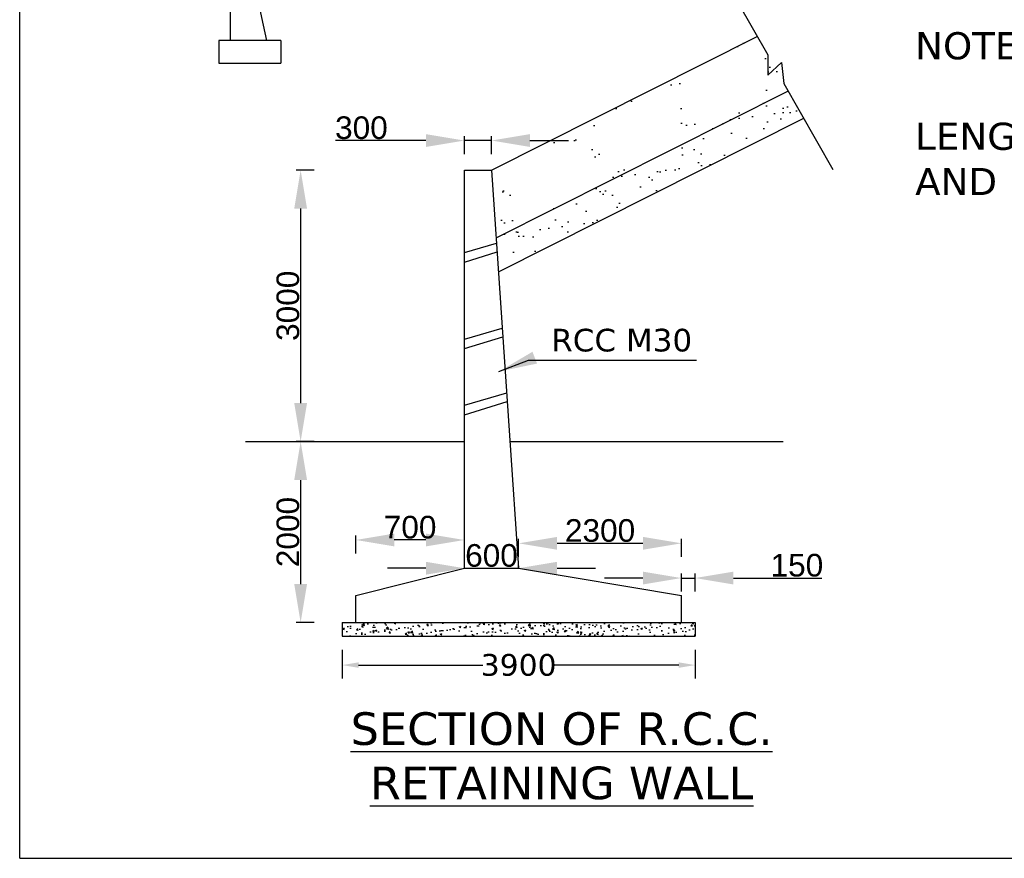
# Model space of a CAD drawing. Header units: inches. Extents: x -3872689060 to -3872635709, y -6658242670 to -6658206990.
# Tile 1 of 6: x -3872689060 to -3872667288, y -6658242670 to -6658224137. Entities that reach past the tile are written whole.
import ezdxf

# ---------------------------------------------------------------- set-up
doc = ezdxf.new("R2010")
doc.units = ezdxf.units.IN
doc.header["$MEASUREMENT"] = 0
doc.header["$PDMODE"] = 2
for name, color, linetype in [('CHNGE', 7, 'Continuous'), ('TEX', 6, 'Continuous'), ('TEXT', 7, 'Continuous')]:
    doc.layers.add(name, color=color, linetype=linetype)
doc.styles.add('ROMANS', font='arial.ttf')
doc.styles.get("Standard").update_dxf_attribs({"font": 'verdana.ttf', "height": 480})
doc.dimstyles.new('ISO-25--------8', dxfattribs={"dimtxt": 200, "dimasz": 360, "dimexe": 300, "dimexo": 300, "dimgap": 0.02, "dimtad": 0, "dimtih": 1, "dimtoh": 1, "dimdec": 0, "dimlfac": 8, "dimdsep": 46, "dimtxsty": 'Standard', "dimcen": 150, "dimclrd": 1, "dimclre": 1, "dimclrt": 1, "dimadec": 0, "dimazin": 0, "dimtfac": 1, "dimtdec": 0, "dimtmove": 2, "dimatfit": 3, "dimfxl": 300, "dimarcsym": 0})
doc.dimstyles.new('ROMANS', dxfattribs={"dimtxt": 1000, "dimasz": 850, "dimexe": 100, "dimexo": 100, "dimgap": 25, "dimtad": 1, "dimdec": 0, "dimzin": 9, "dimdsep": 46, "dimtxsty": 'ROMANS', "dimcen": 325, "dimclrd": 4, "dimclre": 4, "dimclrt": 6, "dimadec": 0, "dimazin": 0, "dimtfac": 1, "dimtdec": 0, "dimtmove": 0, "dimatfit": 3, "dimfxl": 1, "dimtolj": 1, "dimtzin": 9, "dimarcsym": 0})
pattern_1 = [(37.5, (-3869635502, -6678701110.13), (-22.830002, 698.317929), [0, -550.877184, 0, -616.11264, 0, -588.9312]), (7.5, (-3869635502, -6678701110.1), (641.401058, 1022.79992), [0, -297.183744, 0, -496.514304, 0, -190.27008]), (327.5, (-3869635947.8, -6678701110.1), (1128.624802, 2.05095), [0, -181.2096, 0, -652.35456, 0, -851.68512]), (317.5, (-3869635947.8, -6678701110.1), (1089.478, 318.086476), [0, -90.6048, 0, -427.654656, 0, -489.26592])]

# ---------------------------------------------------------------- blocks, each defined once
blk = doc.blocks.new('*D69')
at = {"lineweight": -2, "ltscale": 800, "transparency": 16777216}
for p, q in [((-3872678027.3397, -6658236009.08743), (-3872678027.3397, -6658235609.08743)), ((-3872674427.3397, -6658236009.08743), (-3872674427.3397, -6658235609.08743)), ((-3872677177.3397, -6658235709.08743), (-3872675277.3397, -6658235709.08743))]:
    blk.add_line(p, q, dxfattribs=at)
at = {"ltscale": 800, "transparency": 16777216}
for points in [[(-3872677177.3397, -6658235567.420763), (-3872677177.3397, -6658235850.754097), (-3872678027.3397, -6658235709.08743)], [(-3872675277.3397, -6658235567.420763), (-3872675277.3397, -6658235850.754097), (-3872674427.3397, -6658235709.08743)]]:
    blk.add_solid(points, dxfattribs=at)
at = {"layer": 'Defpoints', "color": 0, "ltscale": 800, "transparency": 16777216}
for p in [(-3872674427.3397, -6658235709.08743), (-3872678027.3397, -6658236260), (-3872674427.3397, -6658236860)]:
    blk.add_point(p, dxfattribs=at)
at = {"color": 6, "ltscale": 800, "transparency": 16777216, "insert": (-3872676227.3397, -6658235428.630404), "char_height": 1000, "attachment_point": 5, "style": 'ROMANS'}
blk.add_mtext('\\A1;{\\H0.5x;2300}', dxfattribs=at)
blk = doc.blocks.new('*D70')
at = {"lineweight": -2, "ltscale": 800, "transparency": 16777216}
for p, q in [((-3872681627.3397, -6658235935.342522), (-3872681627.3397, -6658235535.342522)), ((-3872680077.3397, -6658235635.342522), (-3872680777.3397, -6658235635.342522)), ((-3872679227.3397, -6658235935.342522), (-3872679227.3397, -6658235535.342522))]:
    blk.add_line(p, q, dxfattribs=at)
at = {"ltscale": 800, "transparency": 16777216}
for points in [[(-3872680777.3397, -6658235493.675855), (-3872680777.3397, -6658235777.009189), (-3872681627.3397, -6658235635.342522)], [(-3872680077.3397, -6658235493.675855), (-3872680077.3397, -6658235777.009189), (-3872679227.3397, -6658235635.342522)]]:
    blk.add_solid(points, dxfattribs=at)
at = {"layer": 'Defpoints', "color": 0, "ltscale": 800, "transparency": 16777216}
for p in [(-3872681627.3397, -6658235635.342522), (-3872679227.3397, -6658236260), (-3872681627.3397, -6658236860)]:
    blk.add_point(p, dxfattribs=at)
at = {"color": 6, "ltscale": 800, "transparency": 16777216, "insert": (-3872680427.3397, -6658235355.056027), "char_height": 1000, "attachment_point": 5, "style": 'ROMANS'}
blk.add_mtext('\\A1;{\\H0.5x;700}', dxfattribs=at)
blk = doc.blocks.new('*D71')
at = {"lineweight": -2, "ltscale": 800, "transparency": 16777216}
for p, q in [((-3872682547.563787, -6658227460), (-3872682947.563787, -6658227460)), ((-3872682847.563787, -6658228310), (-3872682847.563787, -6658232610)), ((-3872682547.563787, -6658233460), (-3872682947.563787, -6658233460))]:
    blk.add_line(p, q, dxfattribs=at)
at = {"ltscale": 800, "transparency": 16777216}
for points in [[(-3872682989.230453, -6658228310), (-3872682705.89712, -6658228310), (-3872682847.563787, -6658227460)], [(-3872682989.230453, -6658232610), (-3872682705.89712, -6658232610), (-3872682847.563787, -6658233460)]]:
    blk.add_solid(points, dxfattribs=at)
at = {"layer": 'Defpoints', "color": 0, "ltscale": 800, "transparency": 16777216}
for p in [(-3872679227.3397, -6658227460), (-3872682847.563787, -6658233460), (-3872679227.3397, -6658233460)]:
    blk.add_point(p, dxfattribs=at)
at = {"color": 6, "ltscale": 800, "transparency": 16777216, "insert": (-3872683128.020812, -6658230460.000001), "char_height": 1000, "attachment_point": 5, "rotation": 90, "style": 'ROMANS'}
blk.add_mtext('\\A1;{\\H0.5x;3000}', dxfattribs=at)
blk = doc.blocks.new('*D72')
at = {"lineweight": -2, "ltscale": 800, "transparency": 16777216}
for p, q in [((-3872682547.563787, -6658233460), (-3872682947.563787, -6658233460)), ((-3872682847.563787, -6658234310), (-3872682847.563787, -6658236610)), ((-3872682547.563787, -6658237460), (-3872682947.563787, -6658237460))]:
    blk.add_line(p, q, dxfattribs=at)
at = {"ltscale": 800, "transparency": 16777216}
for points in [[(-3872682989.230453, -6658234310), (-3872682705.89712, -6658234310), (-3872682847.563787, -6658233460)], [(-3872682989.230453, -6658236610), (-3872682705.89712, -6658236610), (-3872682847.563787, -6658237460)]]:
    blk.add_solid(points, dxfattribs=at)
at = {"layer": 'Defpoints', "color": 0, "ltscale": 800, "transparency": 16777216}
for p in [(-3872679227.3397, -6658233460), (-3872682847.563787, -6658237460), (-3872681927.3397, -6658237460)]:
    blk.add_point(p, dxfattribs=at)
at = {"color": 6, "ltscale": 800, "transparency": 16777216, "insert": (-3872683127.850279, -6658235460.000001), "char_height": 1000, "attachment_point": 5, "rotation": 90, "style": 'ROMANS'}
blk.add_mtext('\\A1;{\\H0.5x;2000}', dxfattribs=at)
blk = doc.blocks.new('*D73')
at = {"lineweight": -2, "ltscale": 800, "transparency": 16777216}
for p, q in [((-3872675277.3397, -6658236476.558105), (-3872676127.3397, -6658236476.558105)), ((-3872674427.3397, -6658236776.558105), (-3872674427.3397, -6658236376.558105)), ((-3872674427.3397, -6658236476.558105), (-3872674127.3397, -6658236476.558105)), ((-3872674127.3397, -6658236776.558105), (-3872674127.3397, -6658236376.558105)), ((-3872673277.3397, -6658236476.558105), (-3872671321.405184, -6658236476.558105))]:
    blk.add_line(p, q, dxfattribs=at)
at = {"ltscale": 800, "transparency": 16777216}
for points in [[(-3872675277.3397, -6658236334.891438), (-3872675277.3397, -6658236618.224771), (-3872674427.3397, -6658236476.558105)], [(-3872673277.3397, -6658236334.891438), (-3872673277.3397, -6658236618.224771), (-3872674127.3397, -6658236476.558105)]]:
    blk.add_solid(points, dxfattribs=at)
at = {"layer": 'Defpoints', "color": 0, "ltscale": 800, "transparency": 16777216}
for p in [(-3872674127.3397, -6658236476.558105), (-3872674427.3397, -6658237460), (-3872674127.3397, -6658237460)]:
    blk.add_point(p, dxfattribs=at)
at = {"color": 6, "ltscale": 800, "transparency": 16777216, "insert": (-3872671874.372442, -6658236196.27161), "char_height": 1000, "attachment_point": 5, "style": 'ROMANS'}
blk.add_mtext('\\A1;{\\H0.5x;150}', dxfattribs=at)
blk = doc.blocks.new('*D74')
at = {"lineweight": -2, "ltscale": 800, "transparency": 16777216}
for p, q in [((-3872680077.3397, -6658236260), (-3872680927.3397, -6658236260)), ((-3872679227.3397, -6658236260), (-3872679227.3397, -6658236160)), ((-3872679227.3397, -6658236260), (-3872678027.3397, -6658236260)), ((-3872678027.3397, -6658236260), (-3872678027.3397, -6658236160)), ((-3872677177.3397, -6658236260), (-3872676327.3397, -6658236260))]:
    blk.add_line(p, q, dxfattribs=at)
at = {"ltscale": 800, "transparency": 16777216}
for points in [[(-3872680077.3397, -6658236118.333333), (-3872680077.3397, -6658236401.666667), (-3872679227.3397, -6658236260)], [(-3872677177.3397, -6658236118.333333), (-3872677177.3397, -6658236401.666667), (-3872678027.3397, -6658236260)]]:
    blk.add_solid(points, dxfattribs=at)
at = {"layer": 'Defpoints', "color": 0, "ltscale": 800, "transparency": 16777216}
for p in [(-3872679227.3397, -6658236260), (-3872678027.3397, -6658236260), (-3872678027.3397, -6658236260)]:
    blk.add_point(p, dxfattribs=at)
at = {"color": 6, "ltscale": 800, "transparency": 16777216, "insert": (-3872678627.3397, -6658235979.713506), "char_height": 1000, "attachment_point": 5, "style": 'ROMANS'}
blk.add_mtext('\\A1;{\\H0.5x;600}', dxfattribs=at)
blk = doc.blocks.new('*D75')
at = {"lineweight": -2, "ltscale": 800, "transparency": 16777216}
for p, q in [((-3872679227.3397, -6658227107.643162), (-3872679227.3397, -6658226707.643162)), ((-3872678627.3397, -6658227107.643162), (-3872678627.3397, -6658226707.643162)), ((-3872680077.3397, -6658226807.643162), (-3872682080, -6658226807.643162)), ((-3872678627.3397, -6658226807.643162), (-3872679227.3397, -6658226807.643162)), ((-3872677777.3397, -6658226807.643162), (-3872676927.3397, -6658226807.643162))]:
    blk.add_line(p, q, dxfattribs=at)
at = {"ltscale": 800, "transparency": 16777216}
for points in [[(-3872680077.3397, -6658226665.976495), (-3872680077.3397, -6658226949.309829), (-3872679227.3397, -6658226807.643162)], [(-3872677777.3397, -6658226665.976495), (-3872677777.3397, -6658226949.309829), (-3872678627.3397, -6658226807.643162)]]:
    blk.add_solid(points, dxfattribs=at)
at = {"layer": 'Defpoints', "color": 0, "ltscale": 800, "transparency": 16777216}
for p in [(-3872679227.3397, -6658226807.643162), (-3872679227.3397, -6658227460), (-3872678627.3397, -6658227460)]:
    blk.add_point(p, dxfattribs=at)
at = {"color": 6, "ltscale": 800, "transparency": 16777216, "insert": (-3872681503.66985, -6658226527.186136), "char_height": 1000, "attachment_point": 5, "style": 'ROMANS'}
blk.add_mtext('\\A1;{\\H0.5x;300}', dxfattribs=at)
blk = doc.blocks.new('*D68')
at = {"layer": 'Defpoints', "color": 0, "ltscale": 20, "transparency": 16777216}
for p in [(-3872681927.3397, -6658237760), (-3872674127.3397, -6658237760), (-3872674127.3397, -6658238400)]:
    blk.add_point(p, dxfattribs=at)
at = {"layer": 'TEX', "color": 1, "lineweight": -2, "ltscale": 20, "transparency": 16777216}
for p, q in [((-3872681927.3397, -6658238060), (-3872681927.3397, -6658238700)), ((-3872674127.3397, -6658238060), (-3872674127.3397, -6658238700)), ((-3872681567.3397, -6658238400), (-3872678818.1186, -6658238400)), ((-3872674487.3397, -6658238400), (-3872677236.5608, -6658238400))]:
    blk.add_line(p, q, dxfattribs=at)
at = {"layer": 'TEX', "color": 1, "ltscale": 20, "transparency": 16777216}
for points in [[(-3872681567.3397, -6658238340), (-3872681567.3397, -6658238460), (-3872681927.3397, -6658238400)], [(-3872674487.3397, -6658238340), (-3872674487.3397, -6658238460), (-3872674127.3397, -6658238400)]]:
    blk.add_solid(points, dxfattribs=at)
at = {"layer": 'TEX', "color": 1, "ltscale": 20, "transparency": 16777216, "insert": (-3872678027.3397, -6658238400), "char_height": 480, "attachment_point": 5}
blk.add_mtext('3900', dxfattribs=at)

msp = doc.modelspace()

# ---------------------------------------------------------------- hatches: boundary and pattern name
at = {"ltscale": 800}
h = msp.add_hatch(dxfattribs=at)
h.set_pattern_fill('AR-CONC', scale=50, style=0)
h.set_pattern_definition([(50, (-3883253364.6, -6660923803.64), (358.630091, -31.3760675), [37.5, -412.5]), (355, (-3883253364.6, -6660923803.64), (-69.375667, 376.096067), [30, -330]), (100.4514, (-3883253334.7, -6660923806.25), (289.254691, 344.719771), [31.870095, -350.571056]), (46.1842, (-3883253364.6, -6660923703.64), (533.620524, -82.759507), [56.25, -618.75]), (96.6356, (-3883253320.13, -6660923710.53), (467.331353, 487.058935), [47.805144, -525.8565]), (351.1842, (-3883253364.6, -6660923703.64), (467.330973, 487.0593), [45, -495]), (21, (-3883253314.6, -6660923728.64), (298.453526, -201.309445), [37.5, -412.5]), (326, (-3883253314.6, -6660923728.64), (121.657666, 362.575023), [30, -330]), (71.4514, (-3883253289.73, -6660923745.4), (420.111314, 161.265248), [31.870095, -350.571056]), (37.5, (-3883253364.6, -6660923803.64), (6.0799277, 166.4469269), [0, -326, 0, -335, 0, -331.25]), (7.5, (-3883253364.6, -6660923803.64), (131.5347687, 197.205856), [0, -191, 0, -318.5, 0, -126.25]), (327.5, (-3883253476.1, -6660923803.64), (266.9112181, -11.2774359), [0, -125, 0, -390, 0, -517.5]), (317.5, (-3883253526.1, -6660923803.64), (291.5930847, 50.052491), [0, -162.5, 0, -259, 0, -367.5])])
h.paths.add_polyline_path([(-3872681927.3397, -6658237460), (-3872681927.3397, -6658237760), (-3872674127.3397, -6658237760), (-3872674127.3397, -6658237460)])
at = {"layer": 'CHNGE'}
h = msp.add_hatch(dxfattribs=at)
h.set_pattern_fill('AR-SAND', color=0, scale=362.4192, style=0)
h.set_pattern_definition(pattern_1)
h.paths.add_polyline_path([(-3872672064.552202, -6658225712.261986), (-3872672751.381024, -6658224505.976848), (-3872678627.3397, -6658227459.999998), (-3872678464.062955, -6658228929.490697)])
h.paths.add_polyline_path([(-3872676172.844918, -6658227213.942825), (-3872676350.533219, -6658226846.977199, -0.4142135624), (-3872676161.255893, -6658226302.323271), (-3872675251.282586, -6658225861.705407, -0.4142135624), (-3872674706.628658, -6658226050.982732), (-3872674528.940358, -6658226417.948359, -0.4142135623), (-3872674718.217685, -6658226962.602284), (-3872675628.190991, -6658227403.22015, -0.4142135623)], flags=16)
h.paths.add_polyline_path([(-3872676618.734897, -6658227918.050097), (-3872677528.708204, -6658228358.667963, -0.4142135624), (-3872678073.36213, -6658228169.390636), (-3872678251.050431, -6658227802.425009, -0.4142135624), (-3872678061.773105, -6658227257.771081), (-3872677151.799799, -6658226817.153215, -0.4142135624), (-3872676607.145871, -6658227006.430542), (-3872676429.45757, -6658227373.39617, -0.4142135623)], flags=16)
h.paths.add_polyline_path([(-3872674257.237569, -6658226255.940115), (-3872674434.925869, -6658225888.97449, -0.4142135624), (-3872674245.648543, -6658225344.320562), (-3872673335.675236, -6658224903.702699, -0.4142135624), (-3872672791.02131, -6658225092.980026), (-3872672613.333008, -6658225459.945651, -0.4142135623), (-3872672802.610334, -6658226004.599576), (-3872673712.583641, -6658226445.217442, -0.4142135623)], flags=16)
h = msp.add_hatch(dxfattribs=at)
h.set_pattern_fill('AR-SAND', color=0, scale=362.4192, style=0)
h.set_pattern_definition(pattern_1)
h.paths.add_polyline_path([(-3872671721.137789, -6658226315.404556), (-3872672064.552202, -6658225712.261986), (-3872678464.062955, -6658228929.490697), (-3872678382.424583, -6658229664.236043)])

# ---------------------------------------------------------------- linework, layer by layer
at = {"color": 7, "ltscale": 800}
for p, q in [((-3872679227.3397, -6658236260), (-3872679227.3397, -6658227460)), ((-3872679227.3397, -6658227460), (-3872678627.3397, -6658227460)), ((-3872678627.3397, -6658227460), (-3872678027.3397, -6658236260)), ((-3872679227.3397, -6658229283.205723), (-3872678517.24689, -6658229074.694545)), ((-3872679227.3397, -6658229492.39163), (-3872678503.888156, -6658229270.622637)), ((-3872679227.3397, -6658231197.536793), (-3872678389.286201, -6658230951.451324)), ((-3872679227.3397, -6658231406.7227), (-3872678376.037741, -6658231145.76206)), ((-3872679227.3397, -6658232658.553572), (-3872678291.626648, -6658232383.791416)), ((-3872679227.3397, -6658232867.739479), (-3872678278.46235, -6658232576.867787)), ((-3872684064.565479, -6658233460), (-3872679227.3397, -6658233460)), ((-3872678218.248791, -6658233460), (-3872672176.380524, -6658233460)), ((-3872681627.3397, -6658236860), (-3872679227.3397, -6658236260)), ((-3872678027.3397, -6658236260), (-3872674427.3397, -6658236860)), ((-3872681627.3397, -6658237460), (-3872681627.3397, -6658236860)), ((-3872674427.3397, -6658237460), (-3872674427.3397, -6658236860)), ((-3872681927.3397, -6658237460), (-3872674127.3397, -6658237460)), ((-3872681927.3397, -6658237760), (-3872674127.3397, -6658237760))]:
    msp.add_line(p, q, dxfattribs=at)
at = {"layer": 'CHNGE', "color": 0}
for p, q in [((-3872684402.825459, -6658222462.189487), (-3872684402.825459, -6658224596.412019)), ((-3872684064.957042, -6658222462.189487), (-3872683600.895456, -6658224596.412019)), ((-3872673179.459918, -6658223754.137103), (-3872672519.79905, -6658224912.706858)), ((-3872678627.3397, -6658227460), (-3872672751.381024, -6658224505.976849)), ((-3872683283.380457, -6658224596.412018), (-3872684653.790457, -6658224596.412019)), ((-3872684653.790457, -6658224596.412019), (-3872684653.790457, -6658225098.342015)), ((-3872683283.380457, -6658224596.412018), (-3872683283.380458, -6658225098.342015)), ((-3872684653.790457, -6658225098.342015), (-3872683283.380458, -6658225098.342015)), ((-3872672160.612768, -6658225543.54974), (-3872671077.268529, -6658227446.239336)), ((-3872678525.056473, -6658228960.153996), (-3872672071.087574, -6658225715.547523)), ((-3872678473.91486, -6658229710.230989), (-3872671721.137789, -6658226315.404558))]:
    msp.add_line(p, q, dxfattribs=at)
at = {"layer": 'TEX', "color": 0, "ltscale": 20}
for p, q in [((-3872689059.999999, -6658242670), (-3872689060, -6658206989.999999)), ((-3872672519.79905, -6658224912.706858), (-3872672519.79905, -6658225366.230849)), ((-3872672519.79905, -6658225366.230849), (-3872672217.758518, -6658225086.230849)), ((-3872672217.758518, -6658225086.230849), (-3872672160.612768, -6658225543.54974)), ((-3872681927.3397, -6658237460), (-3872681927.3397, -6658237760)), ((-3872674127.3397, -6658237460), (-3872674127.3397, -6658237760)), ((-3872689059.999999, -6658242670), (-3872635708.574996, -6658242670.000001))]:
    msp.add_line(p, q, dxfattribs=at)

# ---------------------------------------------------------------- texts
at = {"layer": 'CHNGE', "color": 0, "attachment_point": 1}
for s, insert, char_height, width in [('NOTES :-\\P^IFROM END OF ABUTMENT ON BOTH SIDES CRUST WIDTH IN 30.00 M LENGTH IS 7.50 M AND REDUCES FROM 30.00 M LENGTH IS 7.50 TO 3.75 M. AND FURTHER AHEAD 3.75M.', (-3872669259.884533, -6658224412.532956), 600, 32479.88453353), ('RCC M30', (-3872677307.003449, -6658230968.157391), 500, 12924.73740766)]:
    msp.add_mtext(s, dxfattribs=dict(at, insert=insert, char_height=char_height, width=width))
at = {"layer": 'TEXT', "color": 0, "insert": (-3872677077.369156, -6658239443.41271), "char_height": 720, "width": 9623.96292814, "attachment_point": 2}
msp.add_mtext('{\\LSECTION OF R.C.C. \\PRETAINING WALL }', dxfattribs=at)

# ---------------------------------------------------------------- dimensions: what is measured, and where the dimension line sits
at = {"color": 7, "ltscale": 800}
for base, p1, p2, text, picture, middle in [((-3872679227.3397, -6658226807.643162), (-3872678627.3397, -6658227460), (-3872679227.3397, -6658227460), '{\\H0.5x;300}', '*D75', (-3872681503.66985, -6658226527.186136)), ((-3872681627.3397, -6658235635.342522), (-3872679227.3397, -6658236260), (-3872681627.3397, -6658236860), '{\\H0.5x;700}', '*D70', (-3872680427.3397, -6658235355.056027)), ((-3872674427.3397, -6658235709.08743), (-3872678027.3397, -6658236260), (-3872674427.3397, -6658236860), '{\\H0.5x;2300}', '*D69', (-3872676227.3397, -6658235428.630404)), ((-3872678027.3397, -6658236260), (-3872679227.3397, -6658236260), (-3872678027.3397, -6658236260), '{\\H0.5x;600}', '*D74', (-3872678627.3397, -6658235979.713506)), ((-3872674127.3397, -6658236476.558105), (-3872674427.3397, -6658237460), (-3872674127.3397, -6658237460), '{\\H0.5x;150}', '*D73', (-3872671874.372442, -6658236196.27161))]:
    dim = msp.add_linear_dim(base=base, p1=p1, p2=p2, text=text, dimstyle='ROMANS', override={"dimclrd": 256, "dimclre": 256, "dimfxl": 300, "dimfxlon": 1}, dxfattribs=at)
    dim.commit()
    dim.dimension.update_dxf_attribs({"geometry": picture, "text_midpoint": middle})
for base, p1, p2, text, override, picture, middle in [((-3872682847.563787, -6658233460), (-3872679227.3397, -6658227460), (-3872679227.3397, -6658233460), '{\\H0.5x;3000}', {"dimclrd": 256, "dimclre": 256, "dimfxl": 300, "dimfxlon": 1}, '*D71', (-3872683128.020812, -6658230460.000001)), ((-3872682847.563787, -6658237460), (-3872679227.3397, -6658233460), (-3872681927.3397, -6658237460), '{\\H0.5x;2000}', {"dimclrd": 256, "dimclre": 256, "dimtmove": 1, "dimfxl": 300, "dimfxlon": 1}, '*D72', (-3872683127.850279, -6658235460.000001))]:
    dim = msp.add_linear_dim(base=base, p1=p1, p2=p2, angle=90, text=text, dimstyle='ROMANS', override=override, dxfattribs=at)
    dim.commit()
    dim.dimension.update_dxf_attribs({"geometry": picture, "text_midpoint": middle})
at = {"layer": 'TEX', "color": 0, "ltscale": 20}
dim = msp.add_linear_dim(base=(-3872674127.3397, -6658238400), p1=(-3872681927.3397, -6658237760), p2=(-3872674127.3397, -6658237760), text='3900', dimstyle='ISO-25--------8', dxfattribs=at)
dim.commit()
dim.dimension.update_dxf_attribs({"geometry": '*D68', "text_midpoint": (-3872678027.3397, -6658238400)})

# ---------------------------------------------------------------- leaders
at = {"color": 7, "ltscale": 800}
msp.add_leader([(-3872678463.431672, -6658231912.580832), (-3872677812.229012, -6658231660.980556), (-3872674091.556871, -6658231660.980556)], dimstyle='ROMANS', override={"dimgap": 25, "dimtad": 0, "dimclrd": 256, "dimclre": 256, "dimfxl": 300, "dimfxlon": 1}, dxfattribs=at)

doc.saveas('drawing.dxf')
